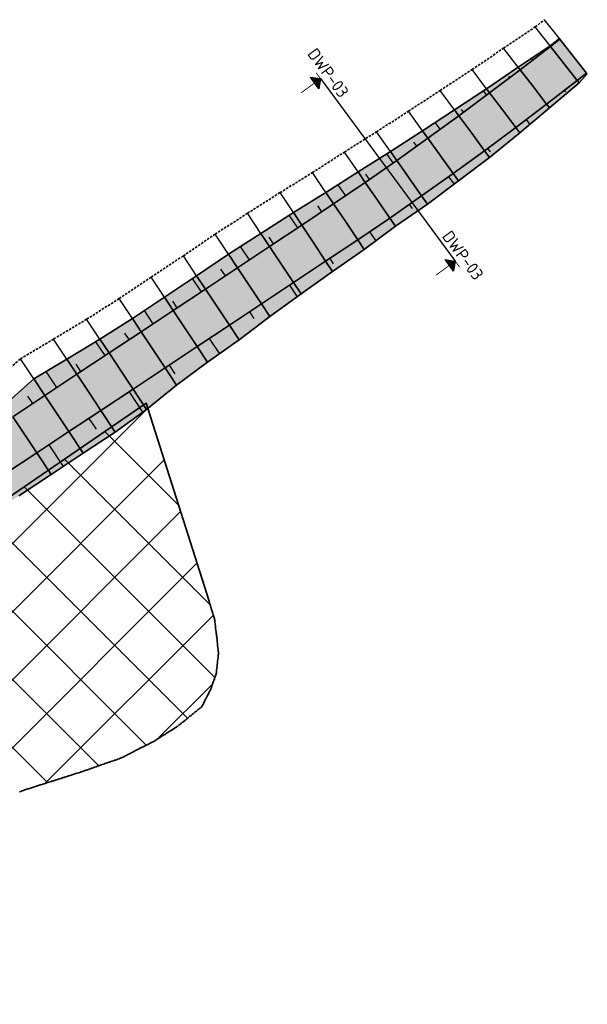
# Model space of a CAD drawing. Header units: metres. Extents: x 202053 to 211294, y 396303 to 397866.
# Tile 34 of 256: x 202272 to 202331, y 397625 to 397728. Entities that reach past the tile are written whole.
import ezdxf
from ezdxf.enums import TextEntityAlignment as Align

# ---------------------------------------------------------------- set-up
doc = ezdxf.new("R2010")
doc.units = ezdxf.units.M
doc.linetypes.add('DASHED2', pattern=[0.375, 0.25, -0.125])
doc.layers.get('0').update_dxf_attribs({"lineweight": 25})
doc.layers.add('C3D-CORRIDOR', color=7, linetype='Continuous')
doc.layers.add('C3D-SAMPLELINE', color=7, linetype='Continuous')
for name, color, linetype, lineweight in [('N-WA-GR-GRAS-V', 61, 'Continuous', 18), ('N-WA-GW-AFWERKEN_INZAAIEN-G', 60, 'Continuous', 35), ('N-WA-GW-DIJK_KRUIN_BINNEN-G', 90, 'Continuous', 35), ('N-WA-GW-DIJK_KRUIN_BUITEN-G', 90, 'Continuous', 35), ('N-WA-GW-DIJK_TEEN_BINNEN-G', 90, 'Continuous', 35), ('N-WA-GW-DIJK_TEEN_BUITEN-G', 90, 'Continuous', 35), ('N-WA-KG-ONDERHOUDGRENS_WATERSCHAP-G', 170, 'DASHED2', 35), ('N-WE-GW-ONTGRAVINGSVAK-G', 90, 'Continuous', 35), ('N-WE-GW-OPHOGING-WERK-A-1000', 92, 'Continuous', 18), ('T-WA-OG-KADASTRAAL_TIJDELIJKE_INGEBRUIKNAME-G', 7, 'Continuous', 25), ('X-XX-AL-T25', 7, 'Continuous', 25)]:
    doc.layers.add(name, color=color, linetype=linetype, lineweight=lineweight)
doc.styles.add('NLCS-ISO', font='NLCS-ISO.ttf')
doc.styles.get("Standard").update_dxf_attribs({"font": 'NLCS-ISO.ttf'})

# ---------------------------------------------------------------- blocks, each defined once
blk = doc.blocks.new('pijldrsn')
at = {"linetype": 'Continuous'}
blk.add_hatch(color=256, dxfattribs=at).paths.add_polyline_path([(-3, -3), (0, 0), (3, -3)])
for p, q in [((-3, -3), (0, 0)), ((0, 0), (3, -3)), ((0, 0), (0, -3)), ((0, 0), (0, 0)), ((0, 0), (0, 0)), ((0, 0), (0, 0)), ((3, -3), (-3, -3))]:
    blk.add_line(p, q, dxfattribs=at)
at = {"linetype": 'Continuous', "const_width": 0.35}
for points in [[(-3, 0), (3, 0)], [(0, 0), (0, -10)]]:
    blk.add_lwpolyline(points, dxfattribs=at)
at = {"flags": 11}
for tag, p in [('TEXTAT', (0, -65)), ('TEXTHG', (0.02, -71.78))]:
    blk.add_attdef(tag, text='', height=5, dxfattribs=at).set_placement(p, align=Align.TOP_CENTER)

msp = doc.modelspace()

# ---------------------------------------------------------------- hatches: boundary and pattern name
at = {"layer": 'N-WA-GR-GRAS-V'}
for points in [[(202241.5605, 397670.9292), (202242.9042, 397671.6153), (202246.7095, 397673.1152), (202250.22, 397675.0592), (202253.4104, 397677.4857), (202256.7335, 397679.7123), (202260.1846, 397681.7458), (202263.5443, 397683.9172), (202266.8664, 397686.1451), (202270.6172, 397687.727), (202273.6338, 397690.4155), (202277.076, 397692.4625), (202280.5074, 397694.5257), (202283.8858, 397696.6689), (202287.1992, 397698.91), (202290.5465, 397701.1001), (202293.8474, 397703.3601), (202297.208, 397705.5301), (202300.583, 397707.6784), (202303.9673, 397709.7637), (202307.2972, 397711.9151), (202310.6549, 397714.0312), (202313.9927, 397716.182), (202317.3142, 397718.362), (202320.6409, 397720.5421), (202323.93, 397722.7797), (202327.2336, 397725.0061), (202328.211, 397725.7573), (202328.2451, 397725.714), (202327.2755, 397724.9527), (202324.1313, 397722.5171), (202320.9625, 397720.1136), (202317.7696, 397717.7423), (202314.5527, 397715.4035), (202311.3124, 397713.0974), (202308.0488, 397710.8242), (202304.7624, 397708.5843), (202301.4491, 397706.373), (202298.1161, 397704.1615), (202294.7831, 397701.9499), (202291.45, 397699.7384), (202288.117, 397697.5268), (202284.784, 397695.3153), (202281.451, 397693.1037), (202278.1179, 397690.8922), (202274.7849, 397688.6806), (202271.4519, 397686.4691), (202268.1189, 397684.2575), (202264.7858, 397682.046), (202261.4528, 397679.8345), (202258.1198, 397677.6229), (202254.7868, 397675.4114), (202251.4537, 397673.1998), (202248.1207, 397670.9883), (202244.7877, 397668.7767), (202243.5386, 397667.9479), (202241.5605, 397670.9292)], [(202243.5386, 397667.9479), (202244.7877, 397668.7767), (202248.1207, 397670.9883), (202251.4537, 397673.1998), (202254.7868, 397675.4114), (202258.1198, 397677.6229), (202261.4528, 397679.8345), (202264.7858, 397682.046), (202268.1189, 397684.2575), (202271.4519, 397686.4691), (202274.7849, 397688.6806), (202278.1179, 397690.8922), (202281.451, 397693.1037), (202284.784, 397695.3153), (202288.117, 397697.5268), (202291.45, 397699.7384), (202294.7831, 397701.9499), (202298.1161, 397704.1615), (202301.4491, 397706.373), (202304.7624, 397708.5843), (202308.0488, 397710.8242), (202311.3124, 397713.0974), (202314.5527, 397715.4035), (202317.7696, 397717.7423), (202320.9625, 397720.1136), (202324.1313, 397722.5171), (202327.2755, 397724.9527), (202328.2451, 397725.714), (202329.6374, 397723.9466), (202328.6623, 397723.1809), (202325.5001, 397720.7314), (202322.3131, 397718.3141), (202319.1019, 397715.9292), (202315.8666, 397713.577), (202312.6077, 397711.2576), (202309.3255, 397708.9715), (202306.0202, 397706.7187), (202302.6931, 397704.4982), (202299.3601, 397702.2866), (202296.0271, 397700.0751), (202292.694, 397697.8635), (202289.361, 397695.652), (202286.028, 397693.4405), (202282.695, 397691.2289), (202279.3619, 397689.0174), (202276.0289, 397686.8058), (202272.6959, 397684.5943), (202269.3629, 397682.3827), (202266.0298, 397680.1712), (202262.6968, 397677.9596), (202259.3638, 397675.7481), (202256.0308, 397673.5365), (202252.6977, 397671.325), (202249.3647, 397669.1134), (202246.0317, 397666.9019), (202244.7826, 397666.0731), (202243.5386, 397667.9479)], [(202244.7826, 397666.0731), (202246.0317, 397666.9019), (202249.3647, 397669.1134), (202252.6977, 397671.325), (202256.0308, 397673.5365), (202259.3638, 397675.7481), (202262.6968, 397677.9596), (202266.0298, 397680.1712), (202269.3629, 397682.3827), (202272.6959, 397684.5943), (202276.0289, 397686.8058), (202279.3619, 397689.0174), (202282.695, 397691.2289), (202286.028, 397693.4405), (202289.361, 397695.652), (202292.694, 397697.8635), (202296.0271, 397700.0751), (202299.3601, 397702.2866), (202302.6931, 397704.4982), (202306.0202, 397706.7187), (202309.3255, 397708.9715), (202312.6077, 397711.2576), (202315.8666, 397713.577), (202319.1019, 397715.9292), (202322.3131, 397718.3141), (202325.5001, 397720.7314), (202328.6623, 397723.1809), (202329.6374, 397723.9466), (202331.0298, 397722.1792), (202330.0492, 397721.4091), (202326.8689, 397718.9457), (202323.6638, 397716.5146), (202320.4342, 397714.1161), (202317.1805, 397711.7505), (202313.903, 397709.4179), (202310.6021, 397707.1187), (202307.278, 397704.853), (202303.9371, 397702.6234), (202300.6041, 397700.4118), (202297.2711, 397698.2003), (202293.938, 397695.9887), (202290.605, 397693.7772), (202287.272, 397691.5656), (202283.939, 397689.3541), (202280.6059, 397687.1425), (202277.2729, 397684.931), (202273.9399, 397682.7194), (202270.6069, 397680.5079), (202267.2738, 397678.2963), (202263.9408, 397676.0848), (202260.6078, 397673.8733), (202257.2748, 397671.6617), (202253.9417, 397669.4502), (202250.6087, 397667.2386), (202247.2757, 397665.0271), (202246.0266, 397664.1983), (202244.7826, 397666.0731)], [(202246.0266, 397664.1983), (202247.2757, 397665.0271), (202250.6087, 397667.2386), (202253.9417, 397669.4502), (202257.2748, 397671.6617), (202260.6078, 397673.8733), (202263.9408, 397676.0848), (202267.2738, 397678.2963), (202270.6069, 397680.5079), (202273.9399, 397682.7194), (202277.2729, 397684.931), (202280.6059, 397687.1425), (202283.939, 397689.3541), (202287.272, 397691.5656), (202290.605, 397693.7772), (202293.938, 397695.9887), (202297.2711, 397698.2003), (202300.6041, 397700.4118), (202303.9371, 397702.6234), (202307.278, 397704.853), (202310.6021, 397707.1187), (202313.903, 397709.4179), (202317.1805, 397711.7505), (202320.4342, 397714.1161), (202323.6638, 397716.5146), (202326.8689, 397718.9457), (202330.0492, 397721.4091), (202331.0298, 397722.1792), (202331.0986, 397722.0918), (202330.2467, 397721.1568), (202327.1578, 397718.5688), (202324.0824, 397715.9568), (202320.9558, 397713.4063), (202317.7328, 397710.9827), (202314.5066, 397708.5607), (202311.1847, 397706.2731), (202307.9427, 397703.8671), (202304.6398, 397701.5644), (202301.3814, 397699.2403), (202298.1439, 397696.8848), (202294.9413, 397694.4767), (202291.6846, 397692.1501), (202288.4654, 397689.7671), (202285.3416, 397687.2402), (202282.0987, 397684.8927), (202278.7657, 397682.6812), (202275.4327, 397680.4696), (202272.0997, 397678.2581), (202268.7666, 397676.0466), (202265.4336, 397673.835), (202262.1006, 397671.6235), (202258.7675, 397669.4119), (202255.4345, 397667.2004), (202252.1015, 397664.9888), (202248.7685, 397662.7773), (202247.5194, 397661.9485), (202246.0266, 397664.1983)]]:
    msp.add_hatch(color=256, dxfattribs=at).paths.add_polyline_path(points, flags=0)
at = {"layer": 'N-WE-GW-OPHOGING-WERK-A-1000'}
h = msp.add_hatch(dxfattribs=at)
h.set_pattern_fill('AGW-WERK_ONTGRAVEN_AANVULLEN-SO', color=256, pattern_type=2)
h.set_pattern_definition([(135, (0, 0), (-3.535533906, -3.535533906), []), (45, (0, 0), (-3.535533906, 3.535533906), [])])
h.paths.add_polyline_path([(202285.294, 397687.8942), (202291.7934, 397667.4368), (202291.8322, 397667.3129), (202291.8907, 397667.1256), (202291.8947, 397667.1129), (202291.9572, 397666.9129), (202291.9817, 397666.8346), (202292.0197, 397666.7129), (202292.1034, 397666.4452), (202292.1349, 397666.3444), (202292.1825, 397666.192), (202292.2073, 397666.1129), (202292.2302, 397666.0397), (202292.2698, 397665.9129), (202292.3034, 397665.8054), (202292.3323, 397665.7129), (202292.3925, 397665.5204), (202292.4063, 397665.41), (202292.4185, 397665.3129), (202292.4349, 397665.1814), (202292.4435, 397665.1129), (202292.4635, 397664.9528), (202292.4921, 397664.7242), (202292.5034, 397664.6336), (202292.5185, 397664.5129), (202292.5435, 397664.3129), (202292.5685, 397664.1129), (202292.5835, 397663.993), (202292.5935, 397663.9129), (202292.6064, 397663.8099), (202292.6185, 397663.7129), (202292.6322, 397663.6039), (202292.6416, 397663.5129), (202292.6575, 397663.3588), (202292.6806, 397663.1357), (202292.7037, 397662.9126), (202292.7243, 397662.7129), (202292.745, 397662.5129), (202292.7657, 397662.3129), (202292.7729, 397662.2434), (202292.7864, 397662.1129), (202292.796, 397662.0203), (202292.8071, 397661.9129), (202292.8054, 397661.8109), (202292.7942, 397661.7129), (202292.7849, 397661.6314), (202292.7714, 397661.5129), (202292.7644, 397661.4519), (202292.7485, 397661.3129), (202292.7256, 397661.1129), (202292.7028, 397660.9129), (202292.6823, 397660.734), (202292.6618, 397660.5545), (202292.6413, 397660.375), (202292.6342, 397660.3129), (202292.6208, 397660.1955), (202292.6113, 397660.1129), (202292.6003, 397660.016), (202292.5885, 397659.9129), (202292.5797, 397659.8366), (202292.5722, 397659.7709), (202292.5034, 397659.5721), (202292.4882, 397659.5281), (202292.4367, 397659.3796), (202292.4137, 397659.3129), (202292.3853, 397659.231), (202292.3444, 397659.1129), (202292.3034, 397658.9944), (202292.2752, 397658.9129), (202292.2059, 397658.7129), (202292.1543, 397658.5638), (202292.1367, 397658.5129), (202292.0767, 397658.3396), (202292.0331, 397658.2138), (202291.981, 397658.1129), (202291.9034, 397657.9626), (202291.8865, 397657.9298), (202291.8184, 397657.7979), (202291.7745, 397657.7129), (202291.6822, 397657.5341), (202291.6141, 397657.4022), (202291.568, 397657.3129), (202291.5034, 397657.1878), (202291.4779, 397657.1384), (202291.4098, 397657.0065), (202291.3615, 397656.9129), (202291.3034, 397656.8004), (202291.2736, 397656.7427), (202291.2055, 397656.6108), (202291.155, 397656.5129), (202291.0746, 397656.3572), (202291.0198, 397656.3129), (202290.9555, 397656.2608), (202290.9034, 397656.2187), (202290.8449, 397656.1714), (202290.7727, 397656.1129), (202290.7034, 397656.0568), (202290.6239, 397655.9924), (202290.5256, 397655.9129), (202290.4028, 397655.8135), (202290.3034, 397655.7331), (202290.2922, 397655.7241), (202290.1817, 397655.6346), (202290.1034, 397655.5712), (202290.0313, 397655.5129), (202289.9606, 397655.4557), (202289.9034, 397655.4094), (202289.8501, 397655.3662), (202289.7842, 397655.3129), (202289.7395, 397655.2768), (202289.629, 397655.1873), (202289.5371, 397655.1129), (202289.5185, 397655.0978), (202289.4079, 397655.0084), (202289.3034, 397654.9238), (202289.1034, 397654.7619), (202289.0763, 397654.74), (202288.9658, 397654.6505), (202288.9034, 397654.6001), (202288.8552, 397654.5611), (202288.7957, 397654.5129), (202288.7447, 397654.4716), (202288.7034, 397654.4382), (202288.6341, 397654.3822), (202288.5585, 397654.3209), (202288.5198, 397654.2965), (202288.3974, 397654.2189), (202288.3034, 397654.1592), (202288.1526, 397654.0637), (202288.1034, 397654.0324), (202288.0302, 397653.9861), (202287.9034, 397653.9056), (202287.7034, 397653.7788), (202287.5994, 397653.7129), (202287.5406, 397653.6757), (202287.4182, 397653.5981), (202287.2958, 397653.5205), (202287.1734, 397653.4429), (202287.1034, 397653.3985), (202287.051, 397653.3653), (202286.9684, 397653.3129), (202286.9286, 397653.2877), (202286.8062, 397653.2101), (202286.7034, 397653.1449), (202286.6838, 397653.1325), (202286.5614, 397653.0549), (202286.5034, 397653.0181), (202286.3375, 397652.9129), (202286.1942, 397652.8221), (202286.1023, 397652.7638), (202286.0022, 397652.7129), (202285.9367, 397652.6796), (202285.8042, 397652.6121), (202285.7034, 397652.5609), (202285.609, 397652.5129), (202285.539, 397652.4773), (202285.4064, 397652.4099), (202285.3034, 397652.3574), (202285.2158, 397652.3129), (202285.1413, 397652.275), (202284.987, 397652.1965), (202284.9034, 397652.154), (202284.8226, 397652.1129), (202284.7436, 397652.0727), (202284.611, 397652.0053), (202284.5034, 397651.9505), (202284.4294, 397651.9129), (202284.3459, 397651.8704), (202284.2133, 397651.803), (202284.1034, 397651.7471), (202284.0362, 397651.7129), (202283.9482, 397651.6681), (202283.9034, 397651.6454), (202283.8156, 397651.6007), (202283.7034, 397651.5436), (202283.5034, 397651.4419), (202283.4179, 397651.3984), (202283.3034, 397651.3402), (202283.2853, 397651.331), (202283.1527, 397651.2636), (202283.1034, 397651.2385), (202283.0202, 397651.1961), (202282.9034, 397651.1367), (202282.8876, 397651.1287), (202282.755, 397651.0613), (202282.7034, 397651.035), (202282.6147, 397651.0016), (202282.5034, 397650.9629), (202282.3595, 397650.9129), (202282.3179, 397650.8984), (202282.3034, 397650.8934), (202282.1034, 397650.8239), (202282.0211, 397650.7952), (202281.9034, 397650.7543), (202281.7843, 397650.7129), (202281.7243, 397650.692), (202281.5759, 397650.6404), (202281.5034, 397650.6152), (202281.4275, 397650.5888), (202281.3034, 397650.5457), (202281.1307, 397650.4856), (202280.9823, 397650.434), (202280.9034, 397650.4066), (202280.7404, 397650.3499), (202280.7034, 397650.337), (202280.634, 397650.3129), (202280.5371, 397650.2792), (202280.3034, 397650.198), (202280.2403, 397650.176), (202280.1034, 397650.1284), (202280.0919, 397650.1244), (202279.9435, 397650.0728), (202279.7951, 397650.0212), (202279.7034, 397649.9893), (202279.6467, 397649.9696), (202279.5034, 397649.9198), (202279.3034, 397649.8502), (202279.2015, 397649.8148), (202279.1034, 397649.7807), (202279.0531, 397649.7632), (202278.9034, 397649.7111), (202278.7034, 397649.6416), (202278.6079, 397649.6084), (202278.554, 397649.5896), (202278.5034, 397649.5735), (202278.3034, 397649.5095), (202278.1545, 397649.4618), (202278.1034, 397649.4455), (202278.0043, 397649.4138), (202277.9034, 397649.3815), (202277.8514, 397649.3649), (202277.6999, 397649.3164), (202277.5484, 397649.2679), (202277.3968, 397649.2195), (202277.3034, 397649.1896), (202277.2453, 397649.171), (202277.0938, 397649.1225), (202276.9423, 397649.074), (202276.7907, 397649.0256), (202276.7034, 397648.9976), (202276.5339, 397648.9434), (202276.5034, 397648.9336), (202276.4386, 397648.9129), (202276.3362, 397648.8801), (202276.1846, 397648.8317), (202276.1034, 397648.8057), (202276.0331, 397648.7832), (202275.9034, 397648.7417), (202275.8134, 397648.7129), (202275.7301, 397648.6862), (202275.5785, 397648.6378), (202275.5034, 397648.6137), (202275.427, 397648.5893), (202275.1883, 397648.5129), (202275.1034, 397648.4857), (202274.9724, 397648.4439), (202274.9034, 397648.4218), (202274.8209, 397648.3954), (202274.7034, 397648.3578), (202274.5631, 397648.3129), (202274.5179, 397648.2984), (202274.3663, 397648.25), (202274.3034, 397648.2298), (202274.2148, 397648.2015), (202274.1034, 397648.1658), (202273.9379, 397648.1129), (202273.9034, 397648.1018), (202273.7034, 397648.0379), (202273.6087, 397648.0076), (202273.5034, 397647.9739), (202273.299, 397647.9085), (202273.1034, 397647.8459), (202273.0049, 397647.8144), (202272.9034, 397647.7819), (202272.7034, 397647.718), (202272.5633, 397647.6731), (202272.5489, 397647.6674), (202272.3988, 397647.6083), (202272.3034, 397647.5707), (202272.1569, 397647.5129), (202272.1185, 397647.4978), (202271.9751, 397647.4412), (202271.9034, 397647.413), (202271.8316, 397647.3847), (202271.7034, 397647.3341), (202271.6882, 397647.3281), (202271.5447, 397647.2716), (202271.4013, 397647.215), (202271.3034, 397647.1764), (202271.1423, 397647.1129), (202271.1144, 397647.1019), (202271.1034, 397647.0976), (202270.9034, 397647.0187), (202270.8275, 397646.9888), (202270.7034, 397646.9399), (202270.635, 397646.9129), (202270.5406, 397646.8757), (202270.3972, 397646.8191), (202270.3034, 397646.7822), (202270.2537, 397646.7626), (202270.1277, 397646.7129), (202269.9668, 397646.6495), (202269.9034, 397646.6245), (202269.8234, 397646.5929), (202269.7034, 397646.5456), (202269.6204, 397646.5129), (202269.5034, 397646.4668), (202269.393, 397646.4233), (202269.3034, 397646.3879), (202269.2496, 397646.3667), (202269.1034, 397646.3091), (202268.9627, 397646.2536), (202268.9034, 397646.2302), (202268.8192, 397646.1971), (202268.7034, 397646.1514), (202268.6058, 397646.1129), (202268.5323, 397646.084), (202268.3099, 397645.9963), (202268.1015, 397645.9129), (202267.96, 397645.8563), (202267.9034, 397645.8337), (202267.8171, 397645.7992), (202267.7034, 397645.7537), (202267.6013, 397645.7129), (202267.5314, 397645.6849), (202267.3885, 397645.6278), (202267.3034, 397645.5938), (202267.2456, 397645.5707), (202267.1012, 397645.5129), (202266.9599, 397645.4564), (202266.9034, 397645.4338), (202266.7716, 397645.3811), (202266.7034, 397645.3538), (202266.6011, 397645.3129), (202266.5313, 397645.285), (202266.3884, 397645.2279), (202266.3034, 397645.1939), (202266.2456, 397645.1707), (202266.1009, 397645.1129), (202265.9598, 397645.0565), (202265.9034, 397645.0339), (202265.817, 397644.9993), (202265.7034, 397644.9539), (202265.6008, 397644.9129), (202265.5312, 397644.8851), (202265.4385, 397644.848), (202265.3034, 397644.794), (202265.2455, 397644.7708), (202265.1007, 397644.7129), (202264.9597, 397644.6566), (202264.9034, 397644.634), (202264.8169, 397644.5994), (202264.7034, 397644.554), (202264.6005, 397644.5129), (202264.5311, 397644.4852), (202264.3883, 397644.428), (202264.3034, 397644.3941), (202264.2454, 397644.3709), (202264.1004, 397644.3129), (202263.8169, 397644.1995), (202263.7034, 397644.1497), (202263.6197, 397644.1129), (202263.5389, 397644.0774), (202263.3999, 397644.0164), (202263.3034, 397643.974), (202263.1644, 397643.9129), (202263.122, 397643.8943), (202262.9831, 397643.8332), (202262.9034, 397643.7982), (202262.8441, 397643.7722), (202262.6989, 397643.7084), (202262.5034, 397643.6225), (202262.4272, 397643.5891), (202262.3034, 397643.5347), (202262.2883, 397643.528), (202262.1493, 397643.467), (202262.1034, 397643.4468), (202262.0104, 397643.4059), (202261.9034, 397643.3589), (202261.7986, 397643.3129), (202261.7325, 397643.2838), (202261.5935, 397643.2228), (202261.5034, 397643.1832), (202261.4545, 397643.1618), (202261.3433, 397643.1129), (202261.3156, 397643.1007), (202261.3034, 397643.0954), (202261.1034, 397643.0075), (202261.0377, 397642.9786), (202260.8987, 397642.9176), (202260.7598, 397642.8565), (202260.7034, 397642.8318), (202260.6208, 397642.7955), (202260.5034, 397642.7439), (202260.4328, 397642.7129), (202260.3429, 397642.6734), (202260.2039, 397642.6124), (202260.1034, 397642.5682), (202259.926, 397642.4903), (202259.7871, 397642.4292), (202259.7034, 397642.3925), (202259.6481, 397642.3682), (202259.5222, 397642.3129), (202259.3702, 397642.2461), (202259.3034, 397642.2168), (202259.2312, 397642.1851), (202259.1034, 397642.1289), (202259.0923, 397642.124), (202258.9533, 397642.063), (202258.9034, 397642.0411), (202258.8144, 397642.0019), (202258.7034, 397641.9532), (202258.5364, 397641.8799), (202258.5034, 397641.8653), (202258.402, 397641.8143), (202258.3034, 397641.7604), (202258.2165, 397641.7129), (202258.1434, 397641.6729), (202258.0141, 397641.6022), (202257.9034, 397641.5417), (202257.8848, 397641.5315), (202257.7554, 397641.4609), (202257.7034, 397641.4324), (202257.6261, 397641.3902), (202257.4968, 397641.3195), (202257.3675, 397641.2488), (202257.3034, 397641.2137), (202257.119, 397641.1129), (202256.9796, 397641.0367), (202256.9034, 397640.995), (202256.8503, 397640.966), (202256.7532, 397640.9129), (202256.721, 397640.8953), (202256.5917, 397640.8246), (202256.5034, 397640.7763), (202256.3874, 397640.7129), (202256.3331, 397640.6832), (202256.2038, 397640.6125), (202256.1034, 397640.5576), (202256.0216, 397640.5129), (202255.9452, 397640.4711), (202255.7609, 397640.3704), (202255.7034, 397640.339), (202255.6866, 397640.3297), (202255.5573, 397640.259), (202255.5034, 397640.2296), (202255.4279, 397640.1884), (202255.2899, 397640.1129), (202255.1693, 397640.047), (202255.1034, 397640.0109), (202255.04, 397639.9763), (202254.9241, 397639.9129), (202254.7814, 397639.8349), (202254.7034, 397639.7922), (202254.6521, 397639.7642), (202254.5746, 397639.7129), (202254.533, 397639.6833), (202254.3268, 397639.5363), (202254.1827, 397639.4336), (202254.1034, 397639.3771), (202254.0134, 397639.3129), (202253.9492, 397639.2671), (202253.9034, 397639.2345), (202253.8324, 397639.1839), (202253.7328, 397639.1129), (202253.7156, 397639.1007), (202253.5988, 397639.0175), (202253.5034, 397638.9494), (202253.4821, 397638.9342), (202253.3653, 397638.851), (202253.3034, 397638.8069), (202253.2485, 397638.7678), (202253.1716, 397638.7129), (202253.1318, 397638.6845), (202252.9343, 397638.5438), (202252.891, 397638.5129), (202252.7815, 397638.4348), (202252.7034, 397638.3792), (202252.6104, 397638.3129), (202252.5479, 397638.2684), (202252.5034, 397638.2367), (202252.4311, 397638.1852), (202252.3298, 397638.1129), (202252.3144, 397638.1019), (202252.1976, 397638.0187), (202252.1034, 397637.9516), (202252.0808, 397637.9355), (202251.9641, 397637.8522), (202251.9034, 397637.809), (202251.8473, 397637.769), (202251.7686, 397637.7129), (202251.7305, 397637.6858), (202251.5417, 397637.5512), (202251.488, 397637.5129), (202251.3802, 397637.4361), (202251.3034, 397637.3814), (202251.2074, 397637.3129), (202251.1467, 397637.2696), (202251.1034, 397637.2388), (202251.0299, 397637.1864), (202250.9267, 397637.1129), (202250.7963, 397637.02), (202250.7034, 397636.9537), (202250.6796, 397636.9367), (202250.5034, 397636.8112), (202250.3655, 397636.7129), (202250.3293, 397636.687), (202250.1492, 397636.5587), (202250.0957, 397636.5206), (202249.9789, 397636.4374), (202249.9034, 397636.3835), (202249.8622, 397636.3541), (202249.8043, 397636.3129), (202249.7454, 397636.2709), (202249.6286, 397636.1877), (202249.5237, 397636.1129), (202249.3951, 397636.0212), (202249.3034, 397635.9559), (202249.2783, 397635.938), (202249.1616, 397635.8547), (202249.1034, 397635.8133), (202249.0448, 397635.7715), (202248.9625, 397635.7129), (202248.928, 397635.6883), (202248.7567, 397635.5662), (202248.6945, 397635.5218), (202248.5777, 397635.4386), (202248.5034, 397635.3856), (202248.4609, 397635.3554), (202248.4013, 397635.3129), (202248.3442, 397635.2721), (202248.2274, 397635.1889), (202248.1581, 397635.1396), (202248.1228, 397635.1129), (202247.9978, 397635.0185), (202247.9034, 397634.9473), (202247.8838, 397634.9325), (202247.7698, 397634.8465), (202247.7034, 397634.7964), (202247.6558, 397634.7605), (202247.5928, 397634.7129), (202247.5418, 397634.6745), (202247.3278, 397634.5129), (202247.1999, 397634.4164), (202247.1034, 397634.3436), (202247.0859, 397634.3304), (202246.9719, 397634.2444), (202246.9034, 397634.1926), (202246.858, 397634.1583), (202246.7978, 397634.1129), (202246.744, 397634.0723), (202246.7034, 397634.0417), (202246.63, 397633.9863), (202246.5327, 397633.9129), (202246.516, 397633.9003), (202246.402, 397633.8143), (202246.3034, 397633.7398), (202246.2881, 397633.7282), (202246.1741, 397633.6422), (202246.1034, 397633.5889), (202246.0601, 397633.5562), (202246.0027, 397633.5129), (202245.9461, 397633.4702), (202245.9034, 397633.4379), (202245.8321, 397633.3842), (202245.7377, 397633.3129), (202245.7182, 397633.2981), (202245.6042, 397633.2121), (202245.5034, 397633.1361), (202245.4902, 397633.1261), (202245.3762, 397633.0401), (202245.3034, 397632.9851), (202245.2622, 397632.9541), (202245.2077, 397632.9129), (202245.1483, 397632.868), (202245.1034, 397632.8342), (202245.0343, 397632.782), (202244.9427, 397632.7129), (202244.9203, 397632.696), (202244.8063, 397632.61), (202244.7034, 397632.5323), (202244.6923, 397632.524), (202244.5783, 397632.438), (202244.5034, 397632.3814), (202244.4126, 397632.3129), (202244.3504, 397632.2659), (202244.3034, 397632.2305), (202244.2364, 397632.1799), (202244.1476, 397632.1129), (202244.1224, 397632.0939), (202244.0084, 397632.0079), (202243.8945, 397631.9218), (202243.7805, 397631.8358), (202243.7034, 397631.7776), (202243.6176, 397631.7129), (202243.5525, 397631.6638), (202243.5034, 397631.6267), (202243.3526, 397631.5129), (202243.3034, 397631.4758), (202243.2106, 397631.4057), (202243.0876, 397631.3129), (202242.9826, 397631.2337), (202242.9034, 397631.1739), (202242.8226, 397631.1129), (202242.7547, 397631.0616), (202242.7034, 397631.023), (202242.6407, 397630.9756), (202242.5576, 397630.9129), (202242.5267, 397630.8896), (202242.4127, 397630.8036), (202242.2926, 397630.7129), (202242.1848, 397630.6315), (202242.1034, 397630.5701), (202242.0476, 397630.5281), (202241.9034, 397630.4135), (202241.8473, 397630.369), (202241.7767, 397630.3129), (202241.7358, 397630.2805), (202241.6244, 397630.1919), (202241.5248, 397630.1129), (202241.4014, 397630.0149), (202241.3034, 397629.9371), (202241.2899, 397629.9264), (202241.1785, 397629.8378), (202241.1034, 397629.7782), (202241.0211, 397629.7129), (202240.9555, 397629.6608), (202240.9034, 397629.6194), (202240.844, 397629.5723), (202240.7693, 397629.5129), (202240.7326, 397629.4837), (202240.5174, 397629.3129), (202240.3981, 397629.2182), (202240.3034, 397629.1429), (202240.2867, 397629.1296), (202240.1752, 397629.0411), (202240.1034, 397628.9841), (202240.0637, 397628.9526), (202240.0137, 397628.9129), (202239.9522, 397628.8641), (202239.9034, 397628.8253), (202239.8408, 397628.7755), (202239.7619, 397628.7129), (202239.7293, 397628.687), (202239.6178, 397628.5985), (202239.5034, 397628.5076), (202239.3949, 397628.4214), (202239.3034, 397628.3488), (202239.2582, 397628.3129), (202239.1034, 397628.19), (202239.0604, 397628.1559), (202239.0063, 397628.1129), (202238.949, 397628.0673), (202238.9034, 397628.0312), (202238.8375, 397627.9788), (202238.7545, 397627.9129), (202238.726, 397627.8903), (202238.6145, 397627.8018), (202238.5026, 397627.7129), (202238.3916, 397627.6247), (202238.3034, 397627.5547), (202238.2801, 397627.5362), (202238.1686, 397627.4477), (202238.1034, 397627.3959), (202238.0571, 397627.3592), (202237.9989, 397627.3129), (202237.9457, 397627.2706), (202237.9034, 397627.2371), (202237.7471, 397627.1129), (202237.7034, 397627.0782), (202237.6112, 397627.0051), (202237.4952, 397626.9129), (202237.3883, 397626.828), (202237.3034, 397626.7606), (202237.2768, 397626.7395), (202237.1653, 397626.651), (202237.1034, 397626.6018), (202237.0539, 397626.5624), (202236.9915, 397626.5129), (202236.9424, 397626.4739), (202236.8309, 397626.3854), (202236.7396, 397626.3129), (202236.7194, 397626.2969), (202236.608, 397626.2083), (202236.5034, 397626.1253), (202236.3034, 397625.9665), (202236.2735, 397625.9428), (202236.1621, 397625.8542), (202236.1034, 397625.8076), (202236.0506, 397625.7657), (202235.9841, 397625.7129), (202235.9391, 397625.6772), (202235.8276, 397625.5887), (202235.7322, 397625.5129), (202235.7034, 397625.49), (202235.5661, 397625.4502), (202235.6887, 397627.4518), (202235.6314, 397629.4775), (202236.0671, 397631.4369), (202236.3701, 397633.4142), (202236.7458, 397635.3816), (202236.9638, 397637.3703), (202237.147, 397639.3637), (202237.4374, 397641.3427), (202237.3775, 397643.3688), (202237.5014, 397645.3701), (202237.8918, 397647.3356), (202237.6568, 397649.3853), (202237.6455, 397651.4049), (202237.8037, 397655.3056)])

# ---------------------------------------------------------------- linework, layer by layer
at = {"layer": 'C3D-CORRIDOR'}
for p, q in [((202327.8082, 397725.371, 16), (202327.7894, 397725.3949, 15.9999)), ((202325.4393, 397723.5303, 16), (202325.3038, 397723.7055, 15.9262)), ((202323.0592, 397721.704, 16), (202322.9381, 397721.8632, 15.9333)), ((202320.6668, 397719.894, 16), (202320.3327, 397720.3401, 15.8142)), ((202328.7249, 397720.3833, 16), (202328.8429, 397720.2314, 15.9359)), ((202318.2584, 397718.1053, 16), (202318.0408, 397718.4004, 15.8778)), ((202315.8356, 397716.3362, 16), (202315.3169, 397717.0511, 15.7056)), ((202324.7557, 397717.3428, 16), (202325.1305, 397716.847, 15.7928)), ((202313.4007, 397714.5836, 16), (202313.1032, 397715.0004, 15.8293)), ((202320.75, 397714.3506, 16), (202321.0058, 397714.0032, 15.8562)), ((202310.954, 397712.8477, 16), (202310.286, 397713.7987, 15.6126)), ((202308.4923, 397711.1331, 16), (202308.1228, 397711.6678, 15.7833)), ((202316.7048, 397711.4119, 16), (202317.2646, 397710.6313, 15.6798)), ((202306.0164, 397709.439, 16), (202305.2377, 397710.5845, 15.5383)), ((202303.5294, 397707.7614, 16), (202303.1192, 397708.3748, 15.754)), ((202312.622, 397708.5256, 16), (202312.9197, 397708.0993, 15.8267)), ((202301.0333, 397706.0971, 16), (202300.162, 397707.4104, 15.4747)), ((202308.5046, 397705.6891, 16), (202309.1393, 397704.7551, 15.6236)), ((202298.5336, 397704.4385, 16), (202298.0821, 397705.1188, 15.7278)), ((202296.0338, 397702.7798, 16), (202295.1084, 397704.1744, 15.4421)), ((202304.3538, 397702.9015, 16), (202304.7023, 397702.3762, 15.7899)), ((202293.534, 397701.1211, 16), (202293.0722, 397701.8172, 15.7216)), ((202291.0342, 397699.4625, 16), (202290.1289, 397700.8269, 15.4542)), ((202300.1883, 397700.1359, 16), (202300.9775, 397698.9465, 15.5242)), ((202286.0347, 397696.1452, 16), (202285.1292, 397697.5099, 15.4541)), ((202288.5345, 397697.8038, 16), (202288.0765, 397698.4941, 15.7239)), ((202296.022, 397697.3715, 16), (202296.4829, 397696.6769, 15.7222)), ((202283.5349, 397694.4865, 16), (202283.0774, 397695.1761, 15.7241)), ((202291.8557, 397694.6071, 16), (202292.9067, 397693.0231, 15.3664)), ((202281.0352, 397692.8278, 16), (202280.0794, 397694.2683, 15.4237)), ((202278.5354, 397691.1692, 16), (202278.0206, 397691.9451, 15.6896)), ((202287.6894, 397691.8426, 16), (202288.279, 397690.9541, 15.6446)), ((202276.0356, 397689.5105, 16), (202274.9255, 397691.1836, 15.3307)), ((202273.5359, 397687.8519, 16), (202273.0196, 397688.6299, 15.6888)), ((202283.5232, 397689.0782, 16), (202284.937, 397686.9474, 15.1476)), ((202279.3569, 397686.3138, 16), (202280.1033, 397685.1889, 15.55)), ((202275.1906, 397683.5493, 16), (202276.6834, 397681.2995, 15.1))]:
    msp.add_line(p, q, dxfattribs=at)
at = {"layer": 'C3D-SAMPLELINE'}
msp.add_lwpolyline([(202303.3967, 397721.6054), (202311.9455, 397710.0161), (202317.3797, 397702.6493)], dxfattribs=at)
at = {"layer": 'N-WA-GW-AFWERKEN_INZAAIEN-G'}
for p, q in [((202328.2451, 397725.714, 16), (202328.211, 397725.7573, 16.0184)), ((202329.6374, 397723.9466, 16), (202328.2451, 397725.714, 16)), ((202327.2755, 397724.9527, 16), (202327.2336, 397725.0061, 15.9774)), ((202328.6623, 397723.1809, 16), (202327.2755, 397724.9527, 16)), ((202328.6623, 397723.1809, 16), (202330.0492, 397721.4091, 16)), ((202329.6374, 397723.9466, 16), (202331.0298, 397722.1792, 16)), ((202324.1313, 397722.5171, 16), (202323.93, 397722.7797, 15.8897)), ((202325.5001, 397720.7314, 16), (202324.1313, 397722.5171, 16)), ((202331.0298, 397722.1792, 16), (202331.0986, 397722.0918, 15.9629)), ((202330.0492, 397721.4091, 16), (202330.2467, 397721.1568, 15.8932)), ((202320.9625, 397720.1136, 16), (202320.6409, 397720.5421, 15.8214)), ((202322.3131, 397718.3141, 16), (202320.9625, 397720.1136, 16)), ((202325.5001, 397720.7314, 16), (202326.8689, 397718.9457, 16)), ((202317.7696, 397717.7423, 16), (202317.3142, 397718.362, 15.7437)), ((202322.3131, 397718.3141, 16), (202323.6638, 397716.5146, 16)), ((202326.8689, 397718.9457, 16), (202327.1578, 397718.5688, 15.8417)), ((202319.1019, 397715.9292, 16), (202317.7696, 397717.7423, 16)), ((202314.5527, 397715.4035, 16), (202313.9927, 397716.182, 15.6803)), ((202319.1019, 397715.9292, 16), (202320.4342, 397714.1161, 16)), ((202323.6638, 397716.5146, 16), (202324.0824, 397715.9568, 15.7675)), ((202315.8666, 397713.577, 16), (202314.5527, 397715.4035, 16)), ((202311.3124, 397713.0974, 16), (202310.6549, 397714.0312, 15.6193)), ((202320.4342, 397714.1161, 16), (202320.9558, 397713.4063, 15.7064)), ((202312.6077, 397711.2576, 16), (202311.3124, 397713.0974, 16)), ((202315.8666, 397713.577, 16), (202317.1805, 397711.7505, 16)), ((202308.0488, 397710.8242, 16), (202307.2972, 397711.9151, 15.5584)), ((202309.3255, 397708.9715, 16), (202308.0488, 397710.8242, 16)), ((202312.6077, 397711.2576, 16), (202313.903, 397709.4179, 16)), ((202317.1805, 397711.7505, 16), (202317.7328, 397710.9827, 15.6848)), ((202304.7624, 397708.5843, 16), (202303.9673, 397709.7637, 15.5259)), ((202309.3255, 397708.9715, 16), (202310.6021, 397707.1187, 16)), ((202313.903, 397709.4179, 16), (202314.5066, 397708.5607, 15.6506)), ((202306.0202, 397706.7187, 16), (202304.7624, 397708.5843, 16)), ((202301.4491, 397706.373, 16), (202300.583, 397707.6784, 15.4778)), ((202306.0202, 397706.7187, 16), (202307.278, 397704.853, 16)), ((202310.6021, 397707.1187, 16), (202311.1847, 397706.2731, 15.6577)), ((202302.6931, 397704.4982, 16), (202301.4491, 397706.373, 16)), ((202298.1161, 397704.1615, 16), (202297.208, 397705.5301, 15.4525)), ((202307.278, 397704.853, 16), (202307.9427, 397703.8671, 15.6036)), ((202299.3601, 397702.2866, 16), (202298.1161, 397704.1615, 16)), ((202302.6931, 397704.4982, 16), (202303.9371, 397702.6234, 16)), ((202294.7831, 397701.9499, 16), (202293.8474, 397703.3601, 15.4359)), ((202303.9371, 397702.6234, 16), (202304.6398, 397701.5644, 15.5764)), ((202296.0271, 397700.0751, 16), (202294.7831, 397701.9499, 16)), ((202299.3601, 397702.2866, 16), (202300.6041, 397700.4118, 16)), ((202291.45, 397699.7384, 16), (202290.5465, 397701.1001, 15.4553)), ((202292.694, 397697.8635, 16), (202291.45, 397699.7384, 16)), ((202296.0271, 397700.0751, 16), (202297.2711, 397698.2003, 16)), ((202300.6041, 397700.4118, 16), (202301.3814, 397699.2403, 15.5314)), ((202288.117, 397697.5268, 16), (202287.1992, 397698.91, 15.4467)), ((202289.361, 397695.652, 16), (202288.117, 397697.5268, 16)), ((202292.694, 397697.8635, 16), (202293.938, 397695.9887, 16)), ((202297.2711, 397698.2003, 16), (202298.1439, 397696.8848, 15.4738)), ((202284.784, 397695.3153, 16), (202283.8858, 397696.6689, 15.4585)), ((202289.361, 397695.652, 16), (202290.605, 397693.7772, 16)), ((202293.938, 397695.9887, 16), (202294.9413, 397694.4767, 15.3951)), ((202281.451, 397693.1037, 16), (202280.5074, 397694.5257, 15.4311)), ((202286.028, 397693.4405, 16), (202284.784, 397695.3153, 16)), ((202286.028, 397693.4405, 16), (202287.272, 397691.5656, 16)), ((202290.605, 397693.7772, 16), (202291.6846, 397692.1501, 15.3491)), ((202278.1179, 397690.8922, 16), (202277.076, 397692.4625, 15.3718)), ((202282.695, 397691.2289, 16), (202281.451, 397693.1037, 16)), ((202287.272, 397691.5656, 16), (202288.4654, 397689.7671, 15.2805)), ((202274.7849, 397688.6806, 16), (202273.6338, 397690.4155, 15.306)), ((202279.3619, 397689.0174, 16), (202278.1179, 397690.8922, 16)), ((202282.695, 397691.2289, 16), (202283.939, 397689.3541, 16)), ((202283.939, 397689.3541, 16), (202285.3416, 397687.2402, 15.1544)), ((202276.0289, 397686.8058, 16), (202274.7849, 397688.6806, 16)), ((202279.3619, 397689.0174, 16), (202280.6059, 397687.1425, 16)), ((202272.6959, 397684.5943, 16), (202271.4519, 397686.4691, 16)), ((202276.0289, 397686.8058, 16), (202277.2729, 397684.931, 16)), ((202280.6059, 397687.1425, 16), (202282.0987, 397684.8927, 15.1)), ((202272.6959, 397684.5943, 16), (202273.9399, 397682.7194, 16)), ((202277.2729, 397684.931, 16), (202278.7657, 397682.6812, 15.1)), ((202273.9399, 397682.7194, 16), (202275.4327, 397680.4696, 15.1))]:
    msp.add_line(p, q, dxfattribs=at)
at = {"layer": 'N-WA-GW-DIJK_KRUIN_BINNEN-G', "elevation": 16}
msp.add_lwpolyline([(202270.6069, 397680.5079), (202273.9399, 397682.7194), (202277.2729, 397684.931), (202280.6059, 397687.1425), (202283.939, 397689.3541), (202287.272, 397691.5656), (202290.605, 397693.7772), (202293.938, 397695.9887), (202297.2711, 397698.2003), (202300.6041, 397700.4118), (202303.9371, 397702.6234), (202307.278, 397704.853), (202310.6021, 397707.1187), (202313.903, 397709.4179), (202317.1805, 397711.7505), (202320.4342, 397714.1161), (202323.6638, 397716.5146), (202326.8689, 397718.9457), (202330.0492, 397721.4091), (202331.0298, 397722.1792)], dxfattribs=at)
at = {"layer": 'N-WA-GW-DIJK_KRUIN_BUITEN-G'}
for p, q in [((202327.2755, 397724.9527, 16), (202328.2451, 397725.714, 16)), ((202324.1313, 397722.5171, 16), (202327.2755, 397724.9527, 16)), ((202320.9625, 397720.1136, 16), (202324.1313, 397722.5171, 16)), ((202317.7696, 397717.7423, 16), (202320.9625, 397720.1136, 16)), ((202314.5527, 397715.4035, 16), (202317.7696, 397717.7423, 16)), ((202311.3124, 397713.0974, 16), (202314.5527, 397715.4035, 16)), ((202308.0488, 397710.8242, 16), (202311.3124, 397713.0974, 16)), ((202304.7624, 397708.5843, 16), (202308.0488, 397710.8242, 16)), ((202301.4491, 397706.373, 16), (202304.7624, 397708.5843, 16)), ((202298.1161, 397704.1615, 16), (202301.4491, 397706.373, 16)), ((202294.7831, 397701.9499, 16), (202298.1161, 397704.1615, 16)), ((202291.45, 397699.7384, 16), (202294.7831, 397701.9499, 16)), ((202288.117, 397697.5268, 16), (202291.45, 397699.7384, 16)), ((202284.784, 397695.3153, 16), (202288.117, 397697.5268, 16)), ((202281.451, 397693.1037, 16), (202284.784, 397695.3153, 16)), ((202278.1179, 397690.8922, 16), (202281.451, 397693.1037, 16)), ((202274.7849, 397688.6806, 16), (202278.1179, 397690.8922, 16)), ((202271.4519, 397686.4691, 16), (202274.7849, 397688.6806, 16))]:
    msp.add_line(p, q, dxfattribs=at)
at = {"layer": 'N-WA-GW-DIJK_TEEN_BINNEN-G'}
for p, q in [((202330.2467, 397721.1568, 15.8932), (202331.0986, 397722.0918, 15.9629)), ((202327.1578, 397718.5688, 15.8417), (202330.2467, 397721.1568, 15.8932)), ((202324.0824, 397715.9568, 15.7675), (202327.1578, 397718.5688, 15.8417)), ((202320.9558, 397713.4063, 15.7064), (202324.0824, 397715.9568, 15.7675)), ((202317.7328, 397710.9827, 15.6848), (202320.9558, 397713.4063, 15.7064)), ((202314.5066, 397708.5607, 15.6506), (202317.7328, 397710.9827, 15.6848)), ((202311.1847, 397706.2731, 15.6577), (202314.5066, 397708.5607, 15.6506)), ((202307.9427, 397703.8671, 15.6036), (202311.1847, 397706.2731, 15.6577)), ((202304.6398, 397701.5644, 15.5764), (202307.9427, 397703.8671, 15.6036)), ((202301.3814, 397699.2403, 15.5314), (202304.6398, 397701.5644, 15.5764)), ((202298.1439, 397696.8848, 15.4738), (202301.3814, 397699.2403, 15.5314)), ((202294.9413, 397694.4767, 15.3951), (202298.1439, 397696.8848, 15.4738)), ((202291.6846, 397692.1501, 15.3491), (202294.9413, 397694.4767, 15.3951)), ((202288.4654, 397689.7671, 15.2805), (202291.6846, 397692.1501, 15.3491)), ((202285.3416, 397687.2402, 15.1544), (202288.4654, 397689.7671, 15.2805)), ((202282.0987, 397684.8927, 15.1), (202285.3416, 397687.2402, 15.1544)), ((202278.7657, 397682.6812, 15.1), (202282.0987, 397684.8927, 15.1)), ((202275.4327, 397680.4696, 15.1), (202278.7657, 397682.6812, 15.1)), ((202272.0997, 397678.2581, 15.1), (202275.4327, 397680.4696, 15.1))]:
    msp.add_line(p, q, dxfattribs=at)
at = {"layer": 'N-WA-GW-DIJK_TEEN_BUITEN-G'}
for p, q in [((202327.2336, 397725.0061, 15.9774), (202328.211, 397725.7573, 16.0184)), ((202323.93, 397722.7797, 15.8897), (202327.2336, 397725.0061, 15.9774)), ((202320.6409, 397720.5421, 15.8214), (202323.93, 397722.7797, 15.8897)), ((202317.3142, 397718.362, 15.7437), (202320.6409, 397720.5421, 15.8214)), ((202313.9927, 397716.182, 15.6803), (202317.3142, 397718.362, 15.7437)), ((202310.6549, 397714.0312, 15.6193), (202313.9927, 397716.182, 15.6803)), ((202307.2972, 397711.9151, 15.5584), (202310.6549, 397714.0312, 15.6193)), ((202303.9673, 397709.7637, 15.5259), (202307.2972, 397711.9151, 15.5584)), ((202300.583, 397707.6784, 15.4778), (202303.9673, 397709.7637, 15.5259)), ((202297.208, 397705.5301, 15.4525), (202300.583, 397707.6784, 15.4778)), ((202293.8474, 397703.3601, 15.4359), (202297.208, 397705.5301, 15.4525)), ((202290.5465, 397701.1001, 15.4553), (202293.8474, 397703.3601, 15.4359)), ((202287.1992, 397698.91, 15.4467), (202290.5465, 397701.1001, 15.4553)), ((202283.8858, 397696.6689, 15.4585), (202287.1992, 397698.91, 15.4467)), ((202280.5074, 397694.5257, 15.4311), (202283.8858, 397696.6689, 15.4585)), ((202277.076, 397692.4625, 15.3718), (202280.5074, 397694.5257, 15.4311)), ((202273.6338, 397690.4155, 15.306), (202277.076, 397692.4625, 15.3718)), ((202270.6172, 397687.727, 15.4968), (202273.6338, 397690.4155, 15.306))]:
    msp.add_line(p, q, dxfattribs=at)
at = {"layer": 'N-WA-KG-ONDERHOUDGRENS_WATERSCHAP-G'}
for p, q in [((202325.6927, 397726.9748, 15.9774), (202326.6639, 397727.7211, 16.0184)), ((202322.4091, 397724.7639, 15.8897), (202325.6927, 397726.9748, 15.9774)), ((202319.1402, 397722.5415, 15.8214), (202322.4091, 397724.7639, 15.8897)), ((202315.8338, 397720.3766, 15.7437), (202319.1402, 397722.5415, 15.8214)), ((202312.5328, 397718.2115, 15.6803), (202315.8338, 397720.3766, 15.7437)), ((202309.2157, 397716.0753, 15.6193), (202312.5328, 397718.2115, 15.6803)), ((202305.8787, 397713.9738, 15.5584), (202309.2157, 397716.0753, 15.6193)), ((202302.5697, 397711.8366, 15.5259), (202305.8787, 397713.9738, 15.5584)), ((202299.2008, 397709.7615, 15.4778), (202302.5697, 397711.8366, 15.5259)), ((202295.8258, 397707.6132, 15.4525), (202299.2008, 397709.7615, 15.4778)), ((202292.4651, 397705.4433, 15.4359), (202295.8258, 397707.6132, 15.4525)), ((202289.1643, 397703.1832, 15.4553), (202292.4651, 397705.4433, 15.4359)), ((202285.817, 397700.9932, 15.4467), (202289.1643, 397703.1832, 15.4553)), ((202282.5036, 397698.7521, 15.4585), (202285.817, 397700.9932, 15.4467)), ((202279.1252, 397696.6089, 15.4311), (202282.5036, 397698.7521, 15.4585)), ((202275.6938, 397694.5457, 15.3718), (202279.1252, 397696.6089, 15.4311)), ((202272.2516, 397692.4986, 15.306), (202275.6938, 397694.5457, 15.3718)), ((202269.235, 397689.8101, 15.4968), (202272.2516, 397692.4986, 15.306))]:
    msp.add_line(p, q, dxfattribs=at)
at = {"layer": 'N-WE-GW-ONTGRAVINGSVAK-G', "flags": 128}
msp.add_lwpolyline([(202237.8037, 397655.3056), (202285.294, 397687.8942), (202291.7934, 397667.4368), (202291.8322, 397667.3129), (202291.8907, 397667.1256), (202291.8947, 397667.1129), (202291.9572, 397666.9129), (202291.9817, 397666.8346), (202292.0197, 397666.7129), (202292.1034, 397666.4452), (202292.1349, 397666.3444), (202292.1825, 397666.192), (202292.2073, 397666.1129), (202292.2302, 397666.0397), (202292.2698, 397665.9129), (202292.3034, 397665.8054), (202292.3323, 397665.7129), (202292.3925, 397665.5204), (202292.4063, 397665.41), (202292.4185, 397665.3129), (202292.4349, 397665.1814), (202292.4435, 397665.1129), (202292.4635, 397664.9528), (202292.4921, 397664.7242), (202292.5034, 397664.6336), (202292.5185, 397664.5129), (202292.5435, 397664.3129), (202292.5685, 397664.1129), (202292.5835, 397663.993), (202292.5935, 397663.9129), (202292.6064, 397663.8099), (202292.6185, 397663.7129), (202292.6322, 397663.6039), (202292.6416, 397663.5129), (202292.6575, 397663.3588), (202292.6806, 397663.1357), (202292.7037, 397662.9126), (202292.7243, 397662.7129), (202292.745, 397662.5129), (202292.7657, 397662.3129), (202292.7729, 397662.2434), (202292.7864, 397662.1129), (202292.796, 397662.0203), (202292.8071, 397661.9129), (202292.8054, 397661.8109), (202292.7942, 397661.7129), (202292.7849, 397661.6314), (202292.7714, 397661.5129), (202292.7644, 397661.4519), (202292.7485, 397661.3129), (202292.7256, 397661.1129), (202292.7028, 397660.9129), (202292.6823, 397660.734), (202292.6618, 397660.5545), (202292.6413, 397660.375), (202292.6342, 397660.3129), (202292.6208, 397660.1955), (202292.6113, 397660.1129), (202292.6003, 397660.016), (202292.5885, 397659.9129), (202292.5797, 397659.8366), (202292.5722, 397659.7709), (202292.5034, 397659.5721), (202292.4882, 397659.5281), (202292.4367, 397659.3796), (202292.4137, 397659.3129), (202292.3853, 397659.231), (202292.3444, 397659.1129), (202292.3034, 397658.9944), (202292.2752, 397658.9129), (202292.2059, 397658.7129), (202292.1543, 397658.5638), (202292.1367, 397658.5129), (202292.0767, 397658.3396), (202292.0331, 397658.2138), (202291.981, 397658.1129), (202291.9034, 397657.9626), (202291.8865, 397657.9298), (202291.8184, 397657.7979), (202291.7745, 397657.7129), (202291.6822, 397657.5341), (202291.6141, 397657.4022), (202291.568, 397657.3129), (202291.5034, 397657.1878), (202291.4779, 397657.1384), (202291.4098, 397657.0065), (202291.3615, 397656.9129), (202291.3034, 397656.8004), (202291.2736, 397656.7427), (202291.2055, 397656.6108), (202291.155, 397656.5129), (202291.0746, 397656.3572), (202291.0198, 397656.3129), (202290.9555, 397656.2608), (202290.9034, 397656.2187), (202290.8449, 397656.1714), (202290.7727, 397656.1129), (202290.7034, 397656.0568), (202290.6239, 397655.9924), (202290.5256, 397655.9129), (202290.4028, 397655.8135), (202290.3034, 397655.7331), (202290.2922, 397655.7241), (202290.1817, 397655.6346), (202290.1034, 397655.5712), (202290.0313, 397655.5129), (202289.9606, 397655.4557), (202289.9034, 397655.4094), (202289.8501, 397655.3662), (202289.7842, 397655.3129), (202289.7395, 397655.2768), (202289.629, 397655.1873), (202289.5371, 397655.1129), (202289.5185, 397655.0978), (202289.4079, 397655.0084), (202289.3034, 397654.9238), (202289.1034, 397654.7619), (202289.0763, 397654.74), (202288.9658, 397654.6505), (202288.9034, 397654.6001), (202288.8552, 397654.5611), (202288.7957, 397654.5129), (202288.7447, 397654.4716), (202288.7034, 397654.4382), (202288.6341, 397654.3822), (202288.5585, 397654.3209), (202288.5198, 397654.2965), (202288.3974, 397654.2189), (202288.3034, 397654.1592), (202288.1526, 397654.0637), (202288.1034, 397654.0324), (202288.0302, 397653.9861), (202287.9034, 397653.9056), (202287.7034, 397653.7788), (202287.5994, 397653.7129), (202287.5406, 397653.6757), (202287.4182, 397653.5981), (202287.2958, 397653.5205), (202287.1734, 397653.4429), (202287.1034, 397653.3985), (202287.051, 397653.3653), (202286.9684, 397653.3129), (202286.9286, 397653.2877), (202286.8062, 397653.2101), (202286.7034, 397653.1449), (202286.6838, 397653.1325), (202286.5614, 397653.0549), (202286.5034, 397653.0181), (202286.3375, 397652.9129), (202286.1942, 397652.8221), (202286.1023, 397652.7638), (202286.0022, 397652.7129), (202285.9367, 397652.6796), (202285.8042, 397652.6121), (202285.7034, 397652.5609), (202285.609, 397652.5129), (202285.539, 397652.4773), (202285.4064, 397652.4099), (202285.3034, 397652.3574), (202285.2158, 397652.3129), (202285.1413, 397652.275), (202284.987, 397652.1965), (202284.9034, 397652.154), (202284.8226, 397652.1129), (202284.7436, 397652.0727), (202284.611, 397652.0053), (202284.5034, 397651.9505), (202284.4294, 397651.9129), (202284.3459, 397651.8704), (202284.2133, 397651.803), (202284.1034, 397651.7471), (202284.0362, 397651.7129), (202283.9482, 397651.6681), (202283.9034, 397651.6454), (202283.8156, 397651.6007), (202283.7034, 397651.5436), (202283.5034, 397651.4419), (202283.4179, 397651.3984), (202283.3034, 397651.3402), (202283.2853, 397651.331), (202283.1527, 397651.2636), (202283.1034, 397651.2385), (202283.0202, 397651.1961), (202282.9034, 397651.1367), (202282.8876, 397651.1287), (202282.755, 397651.0613), (202282.7034, 397651.035), (202282.6147, 397651.0016), (202282.5034, 397650.9629), (202282.3595, 397650.9129), (202282.3179, 397650.8984), (202282.3034, 397650.8934), (202282.1034, 397650.8239), (202282.0211, 397650.7952), (202281.9034, 397650.7543), (202281.7843, 397650.7129), (202281.7243, 397650.692), (202281.5759, 397650.6404), (202281.5034, 397650.6152), (202281.4275, 397650.5888), (202281.3034, 397650.5457), (202281.1307, 397650.4856), (202280.9823, 397650.434), (202280.9034, 397650.4066), (202280.7404, 397650.3499), (202280.7034, 397650.337), (202280.634, 397650.3129), (202280.5371, 397650.2792), (202280.3034, 397650.198), (202280.2403, 397650.176), (202280.1034, 397650.1284), (202280.0919, 397650.1244), (202279.9435, 397650.0728), (202279.7951, 397650.0212), (202279.7034, 397649.9893), (202279.6467, 397649.9696), (202279.5034, 397649.9198), (202279.3034, 397649.8502), (202279.2015, 397649.8148), (202279.1034, 397649.7807), (202279.0531, 397649.7632), (202278.9034, 397649.7111), (202278.7034, 397649.6416), (202278.6079, 397649.6084), (202278.554, 397649.5896), (202278.5034, 397649.5735), (202278.3034, 397649.5095), (202278.1545, 397649.4618), (202278.1034, 397649.4455), (202278.0043, 397649.4138), (202277.9034, 397649.3815), (202277.8514, 397649.3649), (202277.6999, 397649.3164), (202277.5484, 397649.2679), (202277.3968, 397649.2195), (202277.3034, 397649.1896), (202277.2453, 397649.171), (202277.0938, 397649.1225), (202276.9423, 397649.074), (202276.7907, 397649.0256), (202276.7034, 397648.9976), (202276.5339, 397648.9434), (202276.5034, 397648.9336), (202276.4386, 397648.9129), (202276.3362, 397648.8801), (202276.1846, 397648.8317), (202276.1034, 397648.8057), (202276.0331, 397648.7832), (202275.9034, 397648.7417), (202275.8134, 397648.7129), (202275.7301, 397648.6862), (202275.5785, 397648.6378), (202275.5034, 397648.6137), (202275.427, 397648.5893), (202275.1883, 397648.5129), (202275.1034, 397648.4857), (202274.9724, 397648.4439), (202274.9034, 397648.4218), (202274.8209, 397648.3954), (202274.7034, 397648.3578), (202274.5631, 397648.3129), (202274.5179, 397648.2984), (202274.3663, 397648.25), (202274.3034, 397648.2298), (202274.2148, 397648.2015), (202274.1034, 397648.1658), (202273.9379, 397648.1129), (202273.9034, 397648.1018), (202273.7034, 397648.0379), (202273.6087, 397648.0076), (202273.5034, 397647.9739), (202273.299, 397647.9085), (202273.1034, 397647.8459), (202273.0049, 397647.8144), (202272.9034, 397647.7819), (202272.7034, 397647.718), (202272.5633, 397647.6731), (202272.5489, 397647.6674), (202272.3988, 397647.6083), (202272.3034, 397647.5707), (202272.1569, 397647.5129)], dxfattribs=at)
at = {"layer": 'T-WA-OG-KADASTRAAL_TIJDELIJKE_INGEBRUIKNAME-G'}
for p, q in [((202328.211, 397725.7573, 16.0184), (202326.6639, 397727.7211, 16.0184)), ((202327.2336, 397725.0061, 15.9774), (202325.6927, 397726.9748, 15.9774)), ((202323.93, 397722.7797, 15.8897), (202322.4091, 397724.7639, 15.8897)), ((202320.6409, 397720.5421, 15.8214), (202319.1402, 397722.5415, 15.8214)), ((202317.3142, 397718.362, 15.7437), (202315.8338, 397720.3766, 15.7437)), ((202313.9927, 397716.182, 15.6803), (202312.5328, 397718.2115, 15.6803)), ((202310.6549, 397714.0312, 15.6193), (202309.2157, 397716.0753, 15.6193)), ((202307.2972, 397711.9151, 15.5584), (202305.8787, 397713.9738, 15.5584)), ((202303.9673, 397709.7637, 15.5259), (202302.5697, 397711.8366, 15.5259)), ((202300.583, 397707.6784, 15.4778), (202299.2008, 397709.7615, 15.4778)), ((202297.208, 397705.5301, 15.4525), (202295.8258, 397707.6132, 15.4525)), ((202293.8474, 397703.3601, 15.4359), (202292.4651, 397705.4433, 15.4359)), ((202290.5465, 397701.1001, 15.4553), (202289.1643, 397703.1832, 15.4553)), ((202287.1992, 397698.91, 15.4467), (202285.817, 397700.9932, 15.4467)), ((202283.8858, 397696.6689, 15.4585), (202282.5036, 397698.7521, 15.4585)), ((202280.5074, 397694.5257, 15.4311), (202279.1252, 397696.6089, 15.4311)), ((202277.076, 397692.4625, 15.3718), (202275.6938, 397694.5457, 15.3718)), ((202273.6338, 397690.4155, 15.306), (202272.2516, 397692.4986, 15.306))]:
    msp.add_line(p, q, dxfattribs=at)

# ---------------------------------------------------------------- block references
at = {"layer": 'X-XX-AL-T25'}
for p, xscale, yscale, zscale, rotation in [((202303.3967, 397721.6054), 0.25, 0.25, 0.25, 306.414356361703), ((202317.3797, 397702.6493), 0.2499999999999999, 0.2499999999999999, 0.2499999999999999, 306.4143563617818)]:
    msp.add_blockref('pijldrsn', p, dxfattribs=dict(at, xscale=xscale, yscale=yscale, zscale=zscale, rotation=rotation))

# ---------------------------------------------------------------- texts
at = {"layer": 'X-XX-AL-T25', "char_height": 1.25, "attachment_point": 8, "rotation": 306.414356, "style": 'NLCS-ISO'}
for insert in [(202303.6984, 397721.828), (202317.6814, 397702.8719)]:
    msp.add_mtext('DWP-03', dxfattribs=dict(at, insert=insert))

doc.saveas('drawing.dxf')
